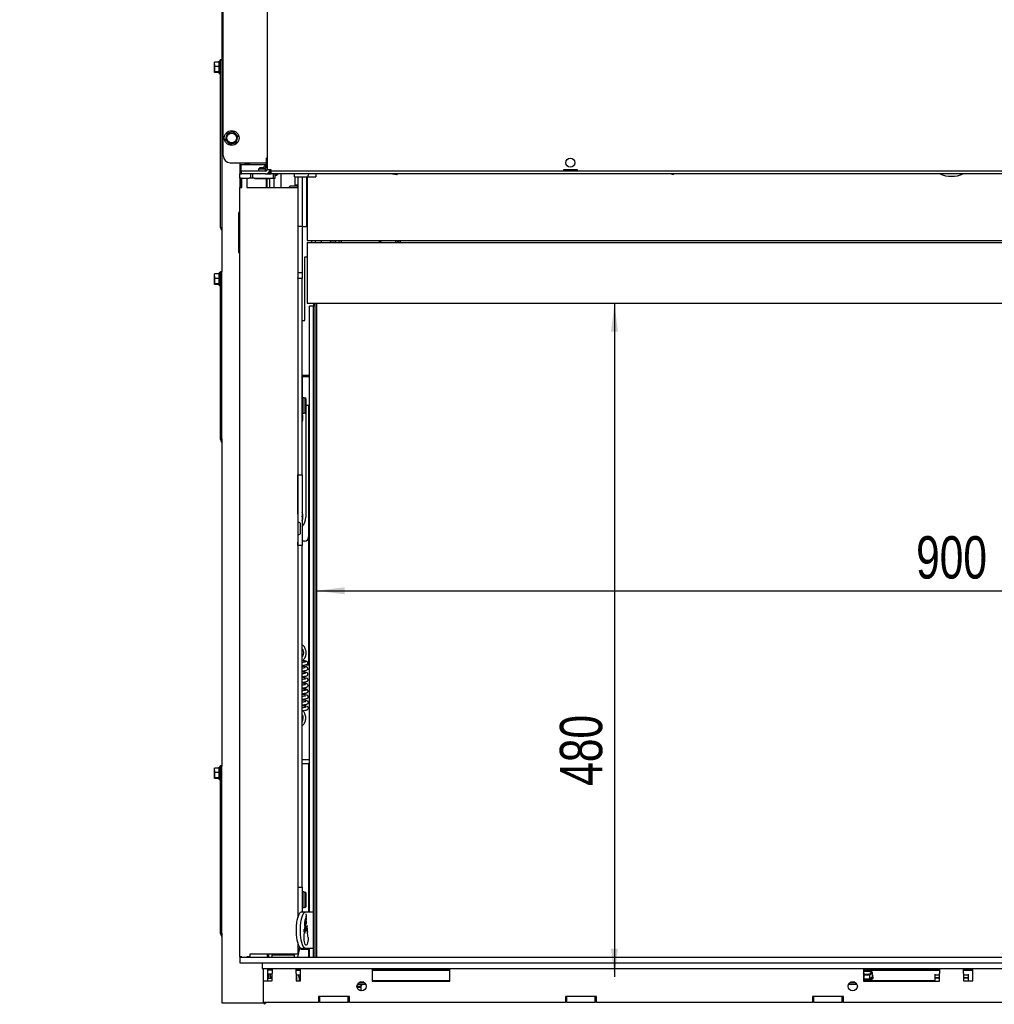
# Paper-space layout 'vooraanzicht' of a CAD drawing. Header units: millimetres. Extents: x 21 to 204, y 7 to 289.
# Tile 2 of 6: x 40 to 109, y 95 to 165. Entities that reach past the tile are written whole.
import ezdxf

# ---------------------------------------------------------------- set-up
doc = ezdxf.new("R2010")
doc.units = ezdxf.units.MM
doc.layers.add('MATEN', color=7, linetype='Continuous')
doc.styles.add('SLDTEXTSTYLE4', font='TXT', dxfattribs={"width": 0.75})
doc.dimstyles.new('SLDDIMSTYLE2', dxfattribs={"dimtxt": 3, "dimasz": 2, "dimexe": 0, "dimexo": 0.0625, "dimgap": 0.75, "dimtad": 1, "dimdec": 0, "dimlfac": 10, "dimrnd": 1e-09, "dimzin": 12, "dimdsep": 46, "dimtxsty": 'SLDTEXTSTYLE4', "dimsah": 1, "dimcen": 0.09, "dimadec": 0, "dimazin": 3, "dimtfac": 1, "dimtofl": 0, "dimtmove": 0, "dimatfit": 3, "dimfxl": 0, "dimfrac": 2, "dimtolj": 1, "dimtzin": 12, "dimarcsym": 0})
doc.dimstyles.new('SLDDIMSTYLE3', dxfattribs={"dimtxt": 3, "dimasz": 2, "dimexe": 0, "dimexo": 0.0625, "dimgap": 0.75, "dimtad": 1, "dimdec": 0, "dimlfac": 10, "dimrnd": 1e-09, "dimzin": 12, "dimdsep": 46, "dimtxsty": 'SLDTEXTSTYLE4', "dimsah": 1, "dimcen": 0.09, "dimadec": 0, "dimazin": 3, "dimtfac": 1, "dimtmove": 0, "dimatfit": 0, "dimfxl": 0, "dimfrac": 2, "dimtolj": 1, "dimtzin": 12, "dimarcsym": 0})

# ---------------------------------------------------------------- blocks, each defined once
blk = doc.blocks.new('_D_28')
at = {"layer": 'MATEN'}
for p, q in [((54.405, 94.534), (54.405, 55.058)), ((57.305, 77.634), (57.305, 55.058)), ((54.405, 56.058), (40.083, 56.058)), ((54.405, 56.058), (57.305, 56.058)), ((57.305, 56.058), (63.305, 56.058))]:
    blk.add_line(p, q, dxfattribs=at)
for points in [[(54.405, 56.058), (52.405, 56.308), (52.405, 55.808)], [(57.305, 56.058), (59.305, 55.808), (59.305, 56.308)]]:
    blk.add_solid(points, dxfattribs=at)
at = {"layer": 'MATEN', "insert": (41.67, 59.925), "char_height": 3, "attachment_point": 1, "style": 'SLDTEXTSTYLE4'}
blk.add_mtext('29', dxfattribs=at)
blk = doc.blocks.new('_D_29')
at = {"layer": 'MATEN', "color": 7}
blk.add_line((61.105, 124.713), (151.105, 124.713), dxfattribs=at)
for points in [[(61.105, 124.713), (63.105, 124.463), (63.105, 124.963)], [(151.105, 124.713), (149.105, 124.963), (149.105, 124.463)]]:
    blk.add_solid(points, dxfattribs=at)
at = {"layer": 'MATEN', "color": 7, "insert": (103.594, 128.581), "char_height": 3, "attachment_point": 1, "style": 'SLDTEXTSTYLE4'}
blk.add_mtext('900', dxfattribs=at)
blk = doc.blocks.new('_D_30')
at = {"layer": 'MATEN'}
blk.add_line((82.222, 145.074), (82.222, 97.374), dxfattribs=at)
for points in [[(82.222, 145.074), (81.972, 143.074), (82.472, 143.074)], [(82.222, 97.374), (82.472, 99.374), (81.972, 99.374)]]:
    blk.add_solid(points, dxfattribs=at)
at = {"layer": 'MATEN', "insert": (78.355, 110.902), "char_height": 3, "attachment_point": 1, "rotation": 90, "style": 'SLDTEXTSTYLE4'}
blk.add_mtext('480', dxfattribs=at)

psp = doc.layouts.new('vooraanzicht')

# ---------------------------------------------------------------- linework, layer by layer
at = {"color": 7, "linetype": 'Continuous', "lineweight": 25}
for p, q in [((57.605, 220.584), (57.605, 154.534)), ((54.505, 155.534), (54.505, 220.084)), ((54.405, 170.474), (54.405, 147.294)), ((53.88, 161.998), (53.895, 162.158)), ((53.895, 162.158), (53.88, 162.131)), ((53.88, 161.998), (53.88, 162.134)), ((53.895, 161.837), (53.88, 161.998)), ((53.88, 161.998), (53.88, 161.651)), ((53.88, 161.651), (53.895, 161.837)), ((54.205, 162.158), (53.895, 162.158)), ((54.205, 161.837), (53.895, 161.837)), ((54.305, 162.224), (54.205, 162.224)), ((54.205, 162.191), (54.205, 162.224)), ((54.205, 161.344), (54.205, 162.191)), ((54.305, 162.034), (54.305, 162.334)), ((54.305, 162.334), (54.405, 162.334)), ((54.305, 150.734), (54.305, 162.034)), ((53.88, 161.651), (53.88, 161.437)), ((53.88, 161.437), (53.895, 161.464)), ((53.895, 161.411), (53.88, 161.437)), ((54.205, 161.464), (53.895, 161.464)), ((54.205, 161.411), (53.895, 161.411)), ((54.205, 161.344), (54.305, 161.344)), ((54.772, 157.105), (54.717, 156.881)), ((54.994, 157.169), (54.772, 157.105)), ((55.216, 157.233), (54.994, 157.169)), ((55.549, 156.912), (55.383, 157.072)), ((55.493, 156.688), (55.549, 156.912)), ((54.717, 156.881), (54.661, 156.656)), ((54.828, 156.496), (54.994, 156.336)), ((54.994, 156.336), (55.216, 156.4)), ((55.216, 156.4), (55.438, 156.464)), ((55.438, 156.464), (55.493, 156.688)), ((55.005, 155.034), (57.505, 155.034)), ((55.705, 154.234), (55.705, 155.034)), ((55.755, 154.899), (55.755, 154.234)), ((55.755, 154.899), (56.215, 154.899)), ((56.055, 155.034), (56.055, 154.949)), ((56.355, 154.949), (56.055, 154.949)), ((56.055, 154.899), (56.055, 154.949)), ((56.215, 154.899), (57.395, 154.899)), ((56.355, 155.034), (56.355, 154.949)), ((56.355, 154.899), (56.355, 154.949)), ((57.395, 154.899), (57.555, 154.899)), ((57.555, 155.034), (57.505, 155.034)), ((57.555, 154.874), (57.511, 154.874)), ((57.511, 154.434), (57.511, 154.874)), ((57.555, 155.334), (57.555, 154.752)), ((55.67, 153.934), (55.67, 154.234)), ((55.67, 154.234), (55.77, 154.234)), ((55.77, 154.234), (55.805, 154.234)), ((55.805, 154.234), (55.805, 154.434)), ((57.505, 154.434), (55.805, 154.434)), ((57.505, 154.234), (55.805, 154.234)), ((56.445, 154.234), (56.445, 153.934)), ((56.595, 153.934), (56.595, 154.234)), ((57.095, 154.679), (56.995, 154.579)), ((56.995, 154.579), (56.995, 154.434)), ((57.495, 154.579), (56.995, 154.579)), ((57.395, 154.679), (57.095, 154.679)), ((57.495, 154.579), (57.395, 154.679)), ((57.495, 154.434), (57.495, 154.579)), ((57.505, 154.234), (57.905, 154.234)), ((57.555, 154.752), (57.555, 154.734)), ((57.905, 154.534), (57.605, 154.534)), ((57.705, 154.311), (57.705, 154.234)), ((57.805, 154.234), (57.805, 154.534)), ((57.905, 154.434), (57.905, 154.534)), ((57.905, 154.234), (57.905, 154.434)), ((154.305, 154.434), (57.905, 154.434)), ((154.305, 154.234), (57.905, 154.234)), ((58.045, 154.234), (58.045, 153.934)), ((58.195, 153.934), (58.195, 154.234)), ((58.195, 154.149), (58.305, 154.149)), ((58.305, 154.149), (58.39, 154.234)), ((58.305, 154.149), (58.305, 154.234)), ((58.595, 154.234), (58.595, 153.284)), ((59.555, 154.024), (59.555, 154.234)), ((61.055, 154.234), (61.055, 154.024)), ((66.77, 154.171), (66.489, 154.238)), ((66.83, 154.234), (66.77, 154.171)), ((78.6, 154.534), (78.6, 154.434)), ((79.6, 154.534), (78.6, 154.534)), ((79.6, 154.434), (79.6, 154.534)), ((55.77, 153.934), (55.67, 153.934)), ((55.705, 153.284), (55.705, 153.934)), ((55.727, 153.649), (55.705, 153.649)), ((55.727, 153.649), (55.755, 153.399)), ((55.755, 153.934), (55.755, 153.284)), ((55.77, 153.934), (56.345, 153.934)), ((55.829, 153.284), (55.829, 153.934)), ((55.831, 153.284), (55.831, 153.934)), ((56.181, 153.934), (56.181, 153.284)), ((56.445, 153.934), (56.345, 153.934)), ((56.545, 153.934), (56.445, 153.934)), ((56.595, 153.934), (56.545, 153.934)), ((56.695, 153.934), (56.595, 153.934)), ((56.695, 153.934), (58.045, 153.934)), ((56.77, 153.934), (56.745, 153.909)), ((56.745, 153.909), (56.745, 153.879)), ((57.745, 153.909), (56.745, 153.909)), ((57.745, 153.879), (56.745, 153.879)), ((57.555, 153.879), (57.555, 153.284)), ((57.605, 153.284), (57.605, 153.879)), ((57.745, 153.909), (57.72, 153.934)), ((57.745, 153.879), (57.745, 153.909)), ((57.805, 153.284), (57.805, 153.934)), ((58.066, 153.934), (58.045, 153.934)), ((58.066, 153.934), (58.195, 153.934)), ((58.105, 153.284), (58.105, 153.934)), ((59.555, 154.024), (60.455, 154.024)), ((59.595, 153.369), (59.595, 154.024)), ((59.795, 153.448), (59.595, 153.448)), ((59.795, 154.024), (59.795, 154.019)), ((59.795, 154.019), (59.795, 150.524)), ((60.095, 154.019), (60.095, 150.524)), ((60.105, 154.019), (60.105, 150.524)), ((60.405, 154.019), (60.405, 150.524)), ((60.455, 154.024), (60.455, 149.524)), ((60.455, 154.024), (61.055, 154.024)), ((55.679, 98.794), (55.679, 153.284)), ((55.679, 153.284), (55.681, 153.284)), ((55.681, 98.794), (55.681, 153.284)), ((55.681, 153.284), (55.831, 153.284)), ((55.755, 153.399), (55.742, 153.284)), ((56.181, 153.284), (59.731, 153.284)), ((59.195, 153.284), (59.195, 153.319)), ((59.795, 153.369), (59.245, 153.369)), ((59.781, 153.234), (59.781, 101.553)), ((60.105, 153.269), (60.095, 153.269)), ((60.105, 153.169), (60.095, 153.169)), ((60.455, 153.269), (60.405, 153.269)), ((60.455, 153.169), (60.405, 153.169)), ((59.781, 152.369), (59.795, 152.369)), ((60.095, 152.569), (60.105, 152.569)), ((60.095, 152.469), (60.105, 152.469)), ((60.095, 152.069), (60.105, 152.069)), ((60.405, 152.569), (60.455, 152.569)), ((60.405, 152.469), (60.455, 152.469)), ((60.405, 152.069), (60.455, 152.069)), ((55.6, 148.684), (55.6, 151.484)), ((59.781, 151.869), (59.795, 151.869)), ((59.795, 151.324), (59.781, 151.324)), ((54.305, 150.434), (54.305, 150.734)), ((54.305, 150.434), (54.405, 150.434)), ((54.405, 150.234), (54.359, 150.315)), ((60.095, 150.524), (59.795, 150.524)), ((59.795, 150.524), (59.795, 147.397)), ((60.095, 150.524), (60.095, 147.224)), ((60.105, 150.524), (60.405, 150.524)), ((60.455, 149.524), (61.055, 149.524)), ((60.455, 149.374), (60.455, 145.074)), ((60.455, 149.374), (61.005, 149.374)), ((60.755, 149.524), (60.755, 149.493)), ((61.005, 149.524), (61.005, 149.493)), ((61.005, 149.374), (151.205, 149.374)), ((61.034, 149.423), (61.083, 149.374)), ((61.055, 149.524), (151.155, 149.524)), ((61.349, 149.494), (61.349, 149.524)), ((61.349, 149.494), (61.379, 149.494)), ((61.379, 149.494), (61.409, 149.524)), ((61.379, 149.494), (61.379, 149.524)), ((61.459, 149.374), (61.459, 149.524)), ((62.113, 149.374), (62.113, 149.524)), ((62.113, 149.494), (62.395, 149.494)), ((62.395, 149.494), (62.395, 149.524)), ((62.395, 149.494), (62.405, 149.504)), ((62.405, 149.494), (62.405, 149.524)), ((62.705, 149.494), (62.405, 149.494)), ((62.705, 149.524), (62.705, 149.374)), ((62.863, 149.524), (62.863, 149.374)), ((66.742, 149.479), (66.682, 149.374)), ((66.76, 149.509), (66.742, 149.479)), ((66.994, 149.374), (66.76, 149.509)), ((67.055, 149.374), (67.055, 149.524)), ((60.295, 143.864), (60.295, 148.364)), ((60.295, 148.364), (60.455, 148.364)), ((53.88, 146.998), (53.895, 147.158)), ((53.895, 147.158), (53.88, 147.131)), ((54.205, 147.158), (53.895, 147.158)), ((54.305, 147.224), (54.205, 147.224)), ((54.205, 147.191), (54.205, 147.224)), ((54.205, 146.344), (54.205, 147.191)), ((54.305, 147.034), (54.305, 147.334)), ((54.305, 147.334), (54.405, 147.334)), ((54.405, 147.034), (54.405, 147.294)), ((59.795, 147.397), (59.795, 146.874)), ((60.095, 147.224), (59.795, 147.224)), ((60.095, 147.224), (60.095, 146.824)), ((53.88, 146.998), (53.88, 147.134)), ((53.895, 146.837), (53.88, 146.998)), ((53.88, 146.998), (53.88, 146.651)), ((53.88, 146.651), (53.895, 146.837)), ((53.88, 146.651), (53.88, 146.437)), ((53.88, 146.437), (53.895, 146.464)), ((54.205, 146.837), (53.895, 146.837)), ((54.205, 146.464), (53.895, 146.464)), ((54.305, 135.734), (54.305, 147.034)), ((54.405, 135.734), (54.405, 147.034)), ((59.795, 146.874), (59.781, 146.874)), ((60.095, 146.824), (59.781, 146.824)), ((59.795, 146.824), (59.795, 146.874)), ((60.095, 132.924), (60.095, 146.824)), ((53.895, 146.411), (53.88, 146.437)), ((54.205, 146.411), (53.895, 146.411)), ((54.205, 146.344), (54.305, 146.344)), ((60.455, 145.074), (61.005, 145.074)), ((60.905, 145.074), (60.905, 144.874)), ((61.005, 145.074), (61.005, 98.774)), ((61.005, 145.074), (151.205, 145.074)), ((61.105, 145.074), (61.105, 98.774)), ((60.905, 144.874), (60.605, 144.874)), ((60.605, 101.974), (60.605, 144.874)), ((60.905, 101.974), (60.905, 144.874)), ((60.095, 143.864), (60.295, 143.864)), ((60.57, 139.964), (60.095, 139.964)), ((60.11, 138.183), (60.11, 139.864)), ((60.57, 139.864), (60.11, 139.864)), ((60.355, 139.964), (60.355, 139.864)), ((60.555, 139.964), (60.555, 139.864)), ((60.57, 139.864), (60.57, 139.964)), ((60.11, 139.114), (60.095, 139.114)), ((60.095, 138.614), (60.11, 138.614)), ((60.125, 138.183), (60.095, 138.183)), ((60.245, 138.383), (60.145, 138.383)), ((60.145, 138.383), (60.145, 137.283)), ((60.245, 138.378), (60.245, 138.383)), ((60.245, 138.378), (60.295, 138.378)), ((60.345, 138.328), (60.295, 138.378)), ((60.295, 138.378), (60.295, 137.288)), ((60.345, 138.328), (60.345, 137.339)), ((60.095, 137.483), (60.125, 137.483)), ((60.345, 137.864), (60.57, 137.864)), ((60.355, 137.864), (60.355, 129.935)), ((60.555, 137.864), (60.555, 128.535)), ((60.57, 137.864), (60.605, 137.864)), ((60.106, 136.974), (60.095, 136.993)), ((60.095, 136.956), (60.106, 136.974)), ((60.145, 137.283), (60.245, 137.283)), ((60.295, 137.288), (60.245, 137.288)), ((60.245, 137.283), (60.245, 137.288)), ((60.295, 137.288), (60.345, 137.339)), ((54.305, 135.434), (54.305, 135.734)), ((54.305, 135.434), (54.405, 135.434)), ((54.405, 135.234), (54.359, 135.315)), ((54.405, 135.474), (54.405, 135.734)), ((54.405, 135.474), (54.405, 112.294)), ((59.781, 132.924), (60.095, 132.924)), ((59.795, 130.148), (59.795, 132.924)), ((60.095, 132.924), (60.095, 127.924)), ((59.795, 130.148), (59.781, 130.148)), ((59.795, 130.148), (59.795, 129.848)), ((59.795, 129.848), (59.795, 129.678)), ((60.106, 129.974), (60.095, 129.993)), ((60.095, 129.956), (60.106, 129.974)), ((59.795, 129.578), (59.781, 129.578)), ((59.895, 129.553), (59.781, 129.553)), ((59.795, 129.678), (59.795, 129.578)), ((59.795, 129.578), (59.795, 129.553)), ((59.945, 129.503), (59.945, 128.753)), ((59.795, 128.718), (59.781, 128.718)), ((59.795, 128.718), (59.795, 128.618)), ((59.795, 128.703), (59.895, 128.703)), ((59.795, 128.618), (59.795, 128.448)), ((59.795, 128.448), (59.795, 128.148)), ((60.555, 128.535), (60.555, 119.474)), ((59.795, 128.148), (59.781, 128.148)), ((60.095, 127.924), (59.781, 127.924)), ((59.795, 127.924), (59.795, 128.148)), ((60.255, 128.235), (60.095, 128.235)), ((60.095, 103.724), (60.095, 127.924)), ((60.338, 119.474), (60.605, 119.474)), ((60.496, 119.174), (60.605, 119.174)), ((54.305, 112.034), (54.305, 112.334)), ((54.305, 112.334), (54.405, 112.334)), ((54.405, 112.034), (54.405, 112.294)), ((60.095, 112.774), (60.605, 112.774)), ((60.095, 112.474), (60.605, 112.474)), ((60.555, 112.474), (60.555, 101.974)), ((53.88, 111.998), (53.895, 112.158)), ((53.895, 112.158), (53.88, 112.131)), ((53.88, 111.998), (53.88, 112.134)), ((53.895, 111.837), (53.88, 111.998)), ((53.88, 111.998), (53.88, 111.651)), ((53.88, 111.651), (53.895, 111.837)), ((53.88, 111.651), (53.88, 111.437)), ((54.205, 112.158), (53.895, 112.158)), ((54.205, 111.837), (53.895, 111.837)), ((54.305, 112.224), (54.205, 112.224)), ((54.205, 112.191), (54.205, 112.224)), ((54.205, 111.344), (54.205, 112.191)), ((54.305, 100.734), (54.305, 112.034)), ((54.405, 100.734), (54.405, 112.034)), ((53.88, 111.437), (53.895, 111.464)), ((53.895, 111.411), (53.88, 111.437)), ((54.205, 111.464), (53.895, 111.464)), ((54.205, 111.411), (53.895, 111.411)), ((54.205, 111.344), (54.305, 111.344)), ((59.781, 103.724), (60.095, 103.724)), ((59.795, 103.724), (59.795, 101.606)), ((60.095, 103.724), (60.095, 101.974)), ((60.245, 103.383), (60.145, 103.383)), ((60.145, 103.383), (60.145, 102.283)), ((60.245, 103.378), (60.245, 103.383)), ((60.245, 103.378), (60.295, 103.378)), ((60.295, 103.378), (60.295, 102.288)), ((60.345, 103.328), (60.295, 103.378)), ((60.345, 103.328), (60.345, 102.339)), ((60.125, 103.183), (60.095, 103.183)), ((60.045, 101.974), (60.333, 101.974)), ((60.095, 102.483), (60.125, 102.483)), ((60.145, 102.283), (60.245, 102.283)), ((60.295, 102.288), (60.245, 102.288)), ((60.245, 102.283), (60.245, 102.288)), ((60.295, 102.288), (60.345, 102.339)), ((60.333, 101.974), (60.877, 101.974)), ((60.877, 101.974), (60.897, 101.974)), ((60.905, 101.974), (60.897, 101.974)), ((60.905, 99.374), (60.905, 101.974)), ((60.905, 101.974), (60.905, 101.974)), ((54.305, 100.434), (54.305, 100.734)), ((54.305, 100.434), (54.405, 100.434)), ((54.405, 100.474), (54.405, 100.734)), ((54.405, 100.474), (54.405, 95.534)), ((60.28, 100.47), (60.252, 100.47)), ((60.379, 100.611), (60.302, 100.611)), ((60.408, 100.597), (60.303, 100.597)), ((54.405, 100.234), (54.359, 100.315)), ((59.781, 99.795), (59.781, 98.984)), ((59.778, 98.774), (59.939, 99.374)), ((59.781, 99.674), (59.816, 99.674)), ((59.781, 99.374), (60.045, 99.374)), ((60.03, 99.324), (60.053, 99.324)), ((60.045, 99.374), (60.333, 99.374)), ((60.053, 99.324), (60.605, 99.324)), ((60.877, 99.374), (60.333, 99.374)), ((60.555, 99.324), (60.555, 98.774)), ((60.605, 98.774), (60.605, 99.374)), ((60.897, 99.374), (60.877, 99.374)), ((60.897, 99.374), (60.905, 99.374)), ((60.905, 99.374), (60.905, 99.374)), ((60.905, 98.774), (60.905, 99.374)), ((55.68, 98.774), (55.68, 98.374)), ((55.68, 98.774), (56.08, 98.774)), ((55.68, 98.374), (56.08, 98.374)), ((55.689, 98.784), (55.691, 98.784)), ((55.831, 98.784), (55.691, 98.784)), ((55.829, 98.774), (55.829, 98.784)), ((55.831, 98.774), (55.831, 98.784)), ((56.08, 98.774), (156.13, 98.774)), ((56.08, 98.374), (156.13, 98.374)), ((56.331, 98.784), (56.181, 98.784)), ((56.181, 98.784), (56.181, 98.774)), ((56.381, 98.984), (56.381, 98.834)), ((59.781, 98.984), (56.381, 98.984)), ((57.255, 98.374), (57.255, 97.974)), ((57.605, 98.984), (57.605, 98.774)), ((57.705, 98.984), (57.705, 98.774)), ((57.955, 98.934), (57.955, 98.774)), ((57.955, 98.934), (59.555, 98.934)), ((58.105, 98.984), (58.105, 98.934)), ((58.265, 98.984), (58.315, 98.934)), ((59.195, 98.934), (59.245, 98.984)), ((59.456, 98.984), (59.469, 98.934)), ((59.555, 98.774), (59.555, 98.934)), ((57.255, 97.974), (59.98, 97.974)), ((57.33, 97.974), (57.33, 97.101)), ((57.63, 97.974), (57.63, 97.101)), ((57.63, 97.874), (57.98, 97.874)), ((57.705, 97.974), (57.705, 97.874)), ((57.98, 97.974), (57.98, 97.621)), ((59.68, 97.621), (59.68, 97.974)), ((59.98, 97.81), (59.68, 97.81)), ((59.98, 97.874), (59.785, 97.874)), ((59.98, 97.101), (59.98, 97.974)), ((59.98, 97.974), (65.055, 97.974)), ((65.055, 97.974), (70.555, 97.974)), ((65.055, 97.974), (65.055, 97.074)), ((70.555, 97.874), (65.055, 97.874)), ((70.555, 97.81), (65.055, 97.81)), ((70.555, 97.074), (70.555, 97.974)), ((70.555, 97.974), (99.855, 97.974)), ((99.855, 97.974), (107.605, 97.974)), ((99.855, 97.974), (99.855, 97.074)), ((105.255, 97.874), (99.855, 97.874)), ((99.903, 97.844), (99.855, 97.808)), ((100.105, 97.856), (99.903, 97.844)), ((100.307, 97.844), (100.105, 97.856)), ((100.408, 97.769), (100.307, 97.844)), ((105.255, 97.81), (100.353, 97.81)), ((100.408, 97.594), (100.509, 97.669)), ((100.509, 97.4), (100.509, 97.669)), ((105.255, 97.974), (105.255, 97.621)), ((106.955, 97.621), (106.955, 97.974)), ((107.605, 97.874), (106.955, 97.874)), ((107.605, 97.81), (106.955, 97.81)), ((107.605, 97.101), (107.605, 97.974)), ((107.605, 97.974), (141.655, 97.974)), ((57.33, 97.101), (57.33, 95.574)), ((57.33, 97.101), (57.93, 97.101)), ((57.63, 97.574), (57.98, 97.574)), ((57.63, 97.274), (57.93, 97.274)), ((57.705, 97.574), (57.705, 97.274)), ((57.84, 97.574), (57.84, 97.374)), ((57.84, 97.374), (57.98, 97.374)), ((57.93, 97.374), (57.93, 97.274)), ((57.98, 97.101), (57.93, 97.101)), ((57.98, 97.101), (57.98, 97.621)), ((59.68, 97.621), (59.68, 97.101)), ((59.68, 97.51), (59.98, 97.51)), ((59.68, 97.101), (59.98, 97.101)), ((59.73, 97.101), (59.73, 97.305)), ((59.88, 97.305), (59.88, 97.101)), ((64.508, 96.958), (64.102, 96.958)), ((64.454, 96.993), (64.156, 96.993)), ((70.555, 97.08), (65.055, 97.08)), ((65.055, 97.074), (70.555, 97.074)), ((99.308, 96.958), (98.902, 96.958)), ((99.254, 96.993), (98.956, 96.993)), ((99.855, 97.266), (99.903, 97.225)), ((104.93, 97.08), (99.855, 97.08)), ((99.855, 97.074), (105.255, 97.074)), ((99.903, 97.494), (100.105, 97.506)), ((99.903, 97.225), (99.903, 97.494)), ((99.903, 97.225), (100.307, 97.225)), ((100.105, 97.506), (100.307, 97.494)), ((100.307, 97.494), (100.408, 97.594)), ((100.307, 97.225), (100.307, 97.494)), ((100.307, 97.225), (100.509, 97.4)), ((100.545, 97.313), (100.545, 97.4)), ((104.93, 97.569), (104.93, 97.08)), ((104.93, 97.51), (105.255, 97.51)), ((104.93, 97.324), (105.255, 97.324)), ((104.93, 97.305), (105.255, 97.305)), ((104.93, 97.08), (104.93, 97.074)), ((105.255, 97.101), (105.255, 97.621)), ((105.255, 97.074), (105.255, 97.101)), ((106.955, 97.621), (106.955, 97.101)), ((106.955, 97.51), (107.28, 97.51)), ((106.955, 97.324), (107.28, 97.324)), ((106.955, 97.305), (107.28, 97.305)), ((106.955, 97.101), (107.605, 97.101)), ((107.28, 97.569), (107.28, 97.101)), ((64.605, 96.828), (64.005, 96.828)), ((64.245, 96.385), (64.256, 96.401)), ((64.256, 96.692), (64.303, 96.759)), ((64.265, 96.427), (64.265, 96.705)), ((64.315, 96.794), (64.315, 96.828)), ((99.405, 96.828), (98.805, 96.828)), ((57.33, 95.574), (57.93, 95.574)), ((57.43, 95.436), (57.43, 95.574)), ((57.93, 95.574), (61.255, 95.574)), ((63.455, 95.974), (61.255, 95.974)), ((61.255, 95.974), (61.255, 95.574)), ((61.355, 95.574), (61.255, 95.574)), ((61.355, 95.574), (61.355, 95.974)), ((61.355, 95.574), (63.355, 95.574)), ((63.355, 95.574), (63.355, 95.974)), ((63.455, 95.574), (63.355, 95.574)), ((63.455, 95.574), (63.455, 95.974)), ((63.455, 95.574), (78.755, 95.574)), ((80.955, 95.974), (78.755, 95.974)), ((78.755, 95.974), (78.755, 95.574)), ((78.855, 95.574), (78.755, 95.574)), ((78.855, 95.574), (78.855, 95.974)), ((78.855, 95.574), (80.855, 95.574)), ((80.855, 95.574), (80.855, 95.974)), ((80.955, 95.574), (80.855, 95.574)), ((80.955, 95.574), (80.955, 95.974)), ((80.955, 95.574), (96.255, 95.574)), ((98.455, 95.974), (96.255, 95.974)), ((96.255, 95.974), (96.255, 95.574)), ((96.355, 95.574), (96.255, 95.574)), ((96.355, 95.574), (96.355, 95.974)), ((96.355, 95.574), (98.355, 95.574)), ((98.355, 95.574), (98.355, 95.974)), ((98.455, 95.574), (98.355, 95.574)), ((98.455, 95.574), (98.455, 95.974)), ((98.455, 95.574), (113.755, 95.574)), ((54.405, 95.534), (54.605, 95.534)), ((54.605, 95.534), (57.43, 95.534))]:
    psp.add_line(p, q, dxfattribs=at)
at = {"color": 7, "linetype": 'Continuous', "lineweight": 25, "flags": 128}
for points in [[(86.256, 154.234), (86.29, 154.229), (86.355, 154.224)], [(86.355, 154.224), (86.42, 154.229), (86.455, 154.234)], [(62.497, 149.374), (62.451, 149.465), (62.439, 149.494)], [(60.045, 99.374), (59.986, 99.392), (59.929, 99.445), (59.874, 99.531), (59.825, 99.648), (59.781, 99.794), (59.745, 99.963), (59.717, 100.152), (59.698, 100.355), (59.688, 100.567), (59.688, 100.782), (59.698, 100.993), (59.717, 101.196), (59.745, 101.385), (59.781, 101.555), (59.825, 101.7), (59.874, 101.818), (59.929, 101.904), (59.986, 101.957), (60.045, 101.974)], [(60.333, 99.374), (60.274, 99.392), (60.217, 99.445), (60.163, 99.531), (60.113, 99.648), (60.07, 99.794), (60.033, 99.963), (60.005, 100.152), (59.986, 100.355), (59.976, 100.567), (59.976, 100.782), (59.986, 100.993), (60.005, 101.196), (60.033, 101.385), (60.07, 101.555), (60.113, 101.7), (60.163, 101.818), (60.217, 101.904), (60.274, 101.957), (60.333, 101.974)], [(60.513, 100.16), (60.511, 100.025), (60.5, 99.897), (60.48, 99.784), (60.452, 99.695), (60.419, 99.636), (60.382, 99.611), (60.345, 99.623), (60.31, 99.67), (60.28, 99.749), (60.257, 99.854), (60.243, 99.978), (60.238, 100.111), (60.243, 100.245)], [(59.785, 97.874), (59.73, 97.873), (59.68, 97.868)], [(99.955, 97.811), (100.053, 97.829), (100.157, 97.829), (100.255, 97.811), (100.335, 97.778), (100.387, 97.732), (100.405, 97.681), (100.387, 97.63), (100.335, 97.585), (100.255, 97.551), (100.157, 97.533), (100.053, 97.533), (99.955, 97.551), (99.875, 97.585), (99.855, 97.598)], [(99.855, 97.764), (99.875, 97.778), (99.955, 97.811)], [(99.855, 97.721), (99.875, 97.734), (99.955, 97.768)], [(99.955, 97.768), (100.053, 97.786), (100.157, 97.786), (100.255, 97.768), (100.335, 97.734), (100.387, 97.689), (100.402, 97.66)], [(99.855, 97.219), (99.961, 97.192), (100.084, 97.18), (100.209, 97.186), (100.325, 97.209), (100.423, 97.248), (100.496, 97.299), (100.537, 97.358), (100.543, 97.421), (100.513, 97.481), (100.509, 97.487)], [(100.545, 97.313), (100.537, 97.271), (100.496, 97.212), (100.423, 97.161), (100.325, 97.123), (100.209, 97.099), (100.084, 97.093), (99.961, 97.105), (99.855, 97.132)], [(64.315, 96.794), (64.308, 96.766), (64.272, 96.73), (64.21, 96.703), (64.132, 96.689), (64.051, 96.692), (63.98, 96.709)], [(64.265, 96.427), (64.26, 96.407), (64.241, 96.386)]]:
    psp.add_lwpolyline(points, dxfattribs=at)
at = {"color": 7, "linetype": 'Continuous', "lineweight": 25}
for centre, radius in [((55.105, 156.784), 0.525), ((55.105, 156.784), 0.35), ((79.1, 155.034), 0.325), ((64.305, 96.704), 0.325), ((99.105, 96.704), 0.325)]:
    psp.add_circle(centre, radius, dxfattribs=at)
for centre, radius, start, end in [((55.105, 156.784), 0.4, 106.07331, 166.07331), ((55.105, 156.784), 0.4, 46.07331, 106.07331), ((55.105, 156.784), 0.4, 346.07331, 46.07331), ((55.105, 156.784), 0.4, 166.07331, 226.07331), ((55.105, 156.784), 0.4, 226.07331, 286.07331), ((55.105, 156.784), 0.4, 286.07331, 346.07331), ((55.005, 155.534), 0.5, 180, 270), ((57.891, 154.399), 0.608, 128.61889, 152.57646), ((57.58, 155.334), 0.025, 0, 180), ((57.505, 154.534), 0.3, 270, 0), ((57.505, 154.534), 0.1, 270, 0), ((57.58, 154.734), 0.025, 180, 360), ((60.855, 153.924), 0.4, 129.19497, 165.52249), ((66.605, 154.724), 0.5, 258.52166, 281.47834), ((106.105, 156.324), 2.25, 248.26227, 291.73773), ((60.1, 154.019), 0.005, 0, 180), ((59.245, 153.319), 0.05, 90, 180), ((59.731, 153.234), 0.05, 359.9993, 89.9993), ((55.7, 151.484), 0.1, 102.14662, 180), ((54.705, 150.515), 0.4, 191.59321, 210), ((61.105, 149.493), 0.35, 180, 199.91845), ((61.105, 149.493), 0.1, 180, 225), ((65.363, 149.864), 0.5, 281.47834, 317.15636), ((66.5, 149.659), 0.3, 330, 333.20386), ((66.5, 149.659), 0.6, 331.61404, 337.66835), ((55.7, 148.684), 0.1, 180, 257.85338), ((60.125, 138.203), 0.02, 270, 0), ((60.125, 137.463), 0.02, 360, 90), ((59.355, 136.974), 0.8, 337.66835, 22.33165), ((54.705, 135.515), 0.4, 191.59321, 210), ((59.355, 129.974), 0.8, 337.66835, 22.33165), ((59.355, 129.935), 1, 317.73142, 0), ((59.895, 129.503), 0.05, 0, 90), ((59.895, 128.753), 0.05, 270, 360), ((60.255, 128.535), 0.3, 270, 360), ((60.125, 103.203), 0.02, 270, 0), ((60.125, 102.463), 0.02, 360, 90), ((58.72, 101.704), 1.673, 349.69362, 4.63573), ((58.783, 101.574), 1.626, 350.63942, 9.38267), ((61.545, 101.084), 1.282, 160.46956, 189.2885), ((61.587, 101.245), 1.278, 167.9564, 190.0344), ((61.052, 101.273), 0.698, 169.1719, 194.30202), ((61.377, 101.146), 1.002, 170.61286, 182.5653), ((54.705, 100.515), 0.4, 191.59321, 210), ((58.827, 100.408), 1.454, 2.43519, 13.15809), ((56.964, 100.492), 3.288, 355.68747, 4.31253), ((57.276, 100.485), 3.029, 1.02899, 7.42993), ((60.752, 100.34), 0.49, 155.95442, 164.60642), ((56.794, 100.378), 3.592, 3.70722, 10.33239), ((60.372, 100.56), 0.0513, 46.38996, 82.97939), ((58.114, 100.764), 2.3, 355.82329, 0.11442), ((61.152, 100.788), 0.739, 163.24234, 181.45536), ((61.909, 100.846), 1.472, 173.96489, 191.67827), ((58.522, 100.124), 1.991, 1.02317, 12.29354), ((60.03, 99.349), 0.025, 90, 270), ((55.689, 98.794), 0.01, 179.9993, 269.9993), ((55.691, 98.794), 0.01, 179.9993, 269.9993), ((56.331, 98.834), 0.05, 270.0007, 0.0007), ((100.093, 97.292), 0.565, 88.79045, 114.94031), ((100.13, 97.373), 0.484, 54.86026, 92.93552), ((100.347, 97.681), 0.107, 304.95885, 55.04115), ((59.58, 97.305), 0.15, 0, 48.18969), ((59.58, 97.305), 0.3, 0, 43.12154), ((100.088, 98.047), 0.541, 244.48811, 271.78113), ((100.13, 97.989), 0.484, 267.06448, 305.13974), ((64.102, 96.867), 0.233, 239.062, 311.19288), ((57.813, 95.015), 0.569, 100.76008, 133.60282)]:
    psp.add_arc(centre, radius, start, end, dxfattribs=at)
for points, knots in [([(53.895, 161.464), (53.892, 161.479), (53.884, 161.541), (53.882, 161.604), (53.88, 161.651)], [0, 0, 0, 0, 0.249165, 1, 1, 1, 1]), ([(55.383, 157.072), (55.341, 157.113), (55.285, 157.166), (55.23, 157.219), (55.216, 157.233)], [0, 0, 0, 0, 0.752191, 1, 1, 1, 1]), ([(54.661, 156.656), (54.675, 156.643), (54.73, 156.59), (54.786, 156.536), (54.828, 156.496)], [0, 0, 0, 0, 0.247809, 1, 1, 1, 1]), ([(55.755, 153.649), (55.75, 153.649), (55.745, 153.649), (55.728, 153.649), (55.727, 153.649)], [0, 0, 0, 0, 0.951775, 1, 1, 1, 1]), ([(53.895, 146.464), (53.892, 146.479), (53.884, 146.541), (53.882, 146.604), (53.88, 146.651)], [0, 0, 0, 0, 0.249165, 1, 1, 1, 1]), ([(60.097, 119.771), (60.126, 119.788), (60.188, 119.826), (60.265, 119.914), (60.329, 120.025), (60.371, 120.152), (60.388, 120.289), (60.381, 120.429), (60.348, 120.563), (60.291, 120.686), (60.212, 120.787), (60.144, 120.849), (60.101, 120.867), (60.095, 120.87)], [0, 0, 0, 0, 0.084217, 0.180596, 0.278788, 0.378242, 0.478334, 0.578747, 0.679516, 0.780705, 0.882195, 0.9833, 1, 1, 1, 1]), ([(60.095, 120.607), (60.099, 120.602), (60.124, 120.575), (60.156, 120.502), (60.183, 120.396), (60.187, 120.283), (60.169, 120.174), (60.137, 120.086), (60.107, 120.047), (60.095, 120.031)], [0, 0, 0, 0, 0.036882, 0.209907, 0.381484, 0.552529, 0.723128, 0.892828, 1, 1, 1, 1]), ([(60.371, 119.702), (60.369, 119.697), (60.365, 119.687), (60.317, 119.671), (60.245, 119.655), (60.168, 119.642), (60.114, 119.634), (60.095, 119.632)], [0, 0, 0, 0, 0.232419, 0.461745, 0.680339, 0.891649, 1, 1, 1, 1]), ([(60.095, 119.431), (60.098, 119.431), (60.16, 119.44), (60.27, 119.457), (60.337, 119.473), (60.372, 119.482)], [0, 0, 0, 0, 0.019492, 0.487178, 1, 1, 1, 1]), ([(60.095, 119.03), (60.136, 119.036), (60.234, 119.05), (60.358, 119.076), (60.422, 119.09), (60.471, 119.129), (60.491, 119.154), (60.504, 119.192), (60.502, 119.229), (60.486, 119.265), (60.453, 119.299), (60.392, 119.327), (60.264, 119.352), (60.147, 119.366), (60.098, 119.372), (60.095, 119.372)], [0, 0, 0, 0, 0.0978041, 0.2301068, 0.3861194, 0.4223752, 0.4530308, 0.4835668, 0.5297731, 0.5635385, 0.6030682, 0.6934175, 0.8887324, 0.994051, 1, 1, 1, 1]), ([(60.303, 119.259), (60.3, 119.261), (60.295, 119.266), (60.232, 119.251), (60.166, 119.241), (60.113, 119.233), (60.095, 119.231)], [0, 0, 0, 0, 0.25666, 0.527797, 0.84132, 1, 1, 1, 1]), ([(60.417, 119.704), (60.407, 119.712), (60.388, 119.728), (60.268, 119.75), (60.165, 119.764), (60.102, 119.771), (60.097, 119.771)], [0, 0, 0, 0, 0.35265, 0.676716, 0.973699, 1, 1, 1, 1]), ([(60.371, 119.485), (60.39, 119.489), (60.428, 119.498), (60.468, 119.531), (60.49, 119.565), (60.498, 119.597), (60.496, 119.622), (60.485, 119.651), (60.466, 119.678), (60.442, 119.7), (60.409, 119.719), (60.381, 119.724), (60.367, 119.726)], [0, 0, 0, 0, 0.11928, 0.23862, 0.354094, 0.465344, 0.576036, 0.696765, 0.763569, 0.836011, 0.914937, 1, 1, 1, 1]), ([(60.095, 118.63), (60.115, 118.632), (60.187, 118.642), (60.307, 118.663), (60.404, 118.685), (60.451, 118.709), (60.473, 118.725), (60.494, 118.749), (60.506, 118.781), (60.51, 118.817), (60.495, 118.865), (60.459, 118.899), (60.414, 118.92), (60.344, 118.938), (60.246, 118.955), (60.161, 118.965), (60.106, 118.971), (60.095, 118.973)], [0, 0, 0, 0, 0.045138, 0.158952, 0.33055, 0.389221, 0.413249, 0.442442, 0.475, 0.505528, 0.551383, 0.60707, 0.688016, 0.781444, 0.877484, 0.974823, 1, 1, 1, 1]), ([(60.326, 118.869), (60.325, 118.869), (60.322, 118.87), (60.289, 118.861), (60.231, 118.851), (60.157, 118.838), (60.111, 118.832), (60.095, 118.83)], [0, 0, 0, 0, 0.113395, 0.240756, 0.610898, 0.860948, 1, 1, 1, 1]), ([(60.095, 118.229), (60.1, 118.229), (60.153, 118.237), (60.238, 118.25), (60.335, 118.268), (60.402, 118.285), (60.446, 118.303), (60.472, 118.318), (60.499, 118.349), (60.513, 118.382), (60.515, 118.415), (60.505, 118.454), (60.472, 118.494), (60.408, 118.525), (60.341, 118.539), (60.244, 118.556), (60.144, 118.567), (60.095, 118.573)], [0, 0, 0, 0, 0.011252, 0.116052, 0.214746, 0.296846, 0.363265, 0.414473, 0.443917, 0.476542, 0.508506, 0.543949, 0.623398, 0.698846, 0.774039, 0.888073, 1, 1, 1, 1]), ([(60.336, 118.469), (60.336, 118.469), (60.338, 118.471), (60.323, 118.466), (60.287, 118.46), (60.208, 118.446), (60.133, 118.435), (60.095, 118.429)], [0, 0, 0, 0, 0.00515, 0.131871, 0.407731, 0.699711, 1, 1, 1, 1]), ([(60.095, 117.828), (60.13, 117.833), (60.209, 117.844), (60.308, 117.861), (60.392, 117.879), (60.462, 117.908), (60.504, 117.949), (60.52, 117.984), (60.519, 118.022), (60.513, 118.041), (60.493, 118.075), (60.437, 118.116), (60.348, 118.14), (60.267, 118.153), (60.181, 118.164), (60.118, 118.171), (60.095, 118.174)], [0, 0, 0, 0, 0.079641, 0.180284, 0.274374, 0.360066, 0.435307, 0.48645, 0.517705, 0.546598, 0.587962, 0.693017, 0.779706, 0.858714, 0.947456, 1, 1, 1, 1]), ([(60.339, 118.067), (60.34, 118.067), (60.343, 118.073), (60.318, 118.063), (60.26, 118.055), (60.179, 118.04), (60.116, 118.031), (60.095, 118.028)], [0, 0, 0, 0, 0.010123, 0.263953, 0.543619, 0.851397, 1, 1, 1, 1]), ([(60.447, 117.701), (60.443, 117.707), (60.436, 117.719), (60.377, 117.735), (60.293, 117.75), (60.197, 117.763), (60.126, 117.771), (60.095, 117.775)], [0, 0, 0, 0, 0.230165, 0.447774, 0.654582, 0.849535, 1, 1, 1, 1]), ([(60.401, 117.701), (60.396, 117.694), (60.385, 117.681), (60.306, 117.662), (60.208, 117.644), (60.129, 117.633), (60.095, 117.628)], [0, 0, 0, 0, 0.283034, 0.551819, 0.808241, 1, 1, 1, 1]), ([(60.095, 117.427), (60.132, 117.432), (60.217, 117.444), (60.326, 117.464), (60.402, 117.48), (60.416, 117.489), (60.42, 117.491)], [0, 0, 0, 0, 0.234467, 0.549044, 0.886172, 1, 1, 1, 1]), ([(60.41, 117.087), (60.423, 117.09), (60.448, 117.095), (60.483, 117.114), (60.508, 117.137), (60.525, 117.168), (60.533, 117.201), (60.527, 117.244), (60.482, 117.308), (60.41, 117.327), (60.274, 117.356), (60.151, 117.369), (60.095, 117.375)], [0, 0, 0, 0, 0.049223, 0.092346, 0.157781, 0.19695, 0.23932, 0.29834, 0.381696, 0.582747, 0.810372, 1, 1, 1, 1]), ([(60.342, 117.261), (60.337, 117.263), (60.328, 117.266), (60.249, 117.25), (60.171, 117.237), (60.11, 117.229), (60.095, 117.227)], [0, 0, 0, 0, 0.303942, 0.577009, 0.891933, 1, 1, 1, 1]), ([(60.396, 117.484), (60.415, 117.488), (60.454, 117.497), (60.495, 117.53), (60.518, 117.565), (60.526, 117.596), (60.525, 117.621), (60.514, 117.65), (60.496, 117.677), (60.473, 117.699), (60.441, 117.718), (60.413, 117.723), (60.399, 117.725)], [0, 0, 0, 0, 0.122782, 0.245119, 0.362659, 0.474579, 0.584378, 0.702874, 0.768201, 0.83905, 0.916393, 1, 1, 1, 1]), ([(60.095, 117.026), (60.116, 117.029), (60.182, 117.038), (60.284, 117.054), (60.386, 117.075), (60.454, 117.095), (60.454, 117.108), (60.454, 117.114)], [0, 0, 0, 0, 0.093644, 0.300969, 0.529169, 0.781257, 1, 1, 1, 1]), ([(60.095, 116.626), (60.103, 116.627), (60.175, 116.637), (60.285, 116.654), (60.395, 116.676), (60.458, 116.698), (60.488, 116.714), (60.516, 116.741), (60.533, 116.772), (60.537, 116.804), (60.534, 116.833), (60.514, 116.878), (60.482, 116.9), (60.417, 116.928), (60.309, 116.95), (60.198, 116.965), (60.12, 116.973), (60.095, 116.976)], [0, 0, 0, 0, 0.017648, 0.15296, 0.263981, 0.358504, 0.409775, 0.437946, 0.469879, 0.499433, 0.522159, 0.557586, 0.622802, 0.723975, 0.83401, 0.947246, 1, 1, 1, 1]), ([(60.35, 116.867), (60.35, 116.867), (60.352, 116.872), (60.34, 116.866), (60.306, 116.86), (60.252, 116.849), (60.181, 116.838), (60.121, 116.829), (60.095, 116.826)], [0, 0, 0, 0, 0.015682, 0.15941, 0.314718, 0.526494, 0.796022, 1, 1, 1, 1]), ([(60.095, 116.225), (60.132, 116.23), (60.236, 116.245), (60.363, 116.268), (60.446, 116.289), (60.507, 116.319), (60.539, 116.369), (60.544, 116.412), (60.535, 116.45), (60.513, 116.481), (60.465, 116.519), (60.409, 116.531), (60.284, 116.555), (60.181, 116.567), (60.108, 116.575), (60.095, 116.576)], [0, 0, 0, 0, 0.079358, 0.227406, 0.330745, 0.410916, 0.475566, 0.507727, 0.543212, 0.577275, 0.604666, 0.747294, 0.849971, 0.973342, 1, 1, 1, 1]), ([(60.365, 116.47), (60.365, 116.471), (60.364, 116.473), (60.323, 116.461), (60.255, 116.449), (60.182, 116.437), (60.122, 116.429), (60.095, 116.425)], [0, 0, 0, 0, 0.064747, 0.366279, 0.569859, 0.80994, 1, 1, 1, 1]), ([(60.095, 115.158), (60.105, 115.164), (60.148, 115.19), (60.211, 115.264), (60.28, 115.375), (60.326, 115.505), (60.35, 115.646), (60.349, 115.79), (60.323, 115.932), (60.271, 116.062), (60.21, 116.166), (60.158, 116.213), (60.138, 116.231)], [0, 0, 0, 0, 0.031173, 0.139724, 0.250246, 0.362153, 0.474749, 0.587649, 0.700873, 0.814498, 0.928546, 1, 1, 1, 1]), ([(60.095, 115.952), (60.102, 115.938), (60.126, 115.891), (60.146, 115.796), (60.151, 115.678), (60.135, 115.562), (60.108, 115.496), (60.095, 115.464)], [0, 0, 0, 0, 0.103197, 0.330321, 0.556926, 0.783071, 1, 1, 1, 1]), ([(53.895, 111.464), (53.892, 111.479), (53.884, 111.541), (53.882, 111.604), (53.88, 111.651)], [0, 0, 0, 0, 0.249165, 1, 1, 1, 1]), ([(100.509, 97.669), (100.501, 97.678), (100.467, 97.714), (100.434, 97.745), (100.408, 97.769)], [0, 0, 0, 0, 0.249165, 1, 1, 1, 1]), ([(99.855, 97.543), (99.863, 97.535), (99.879, 97.52), (99.895, 97.503), (99.903, 97.494)], [0, 0, 0, 0, 0.475554, 1, 1, 1, 1])]:
    psp.add_open_spline(points, degree=3, knots=knots, dxfattribs=at)

# ---------------------------------------------------------------- dimensions: what is measured, and where the dimension line sits
at = {"layer": 'MATEN', "color": 7}
dim = psp.add_linear_dim(base=(151.105, 124.713), p1=(61.105, 147.274), p2=(151.105, 147.274), angle=0, dimstyle='SLDDIMSTYLE2', dxfattribs=at)
dim.commit()
dim.dimension.update_dxf_attribs({"geometry": '_D_29', "text_midpoint": (106.919, 124.713), "dimtype": 160})
at = {"layer": 'MATEN'}
dim = psp.add_linear_dim(base=(82.222, 97.374), p1=(61.005, 145.074), p2=(61.105, 97.374), angle=90, dimstyle='SLDDIMSTYLE2', dxfattribs=at)
dim.commit()
dim.dimension.update_dxf_attribs({"geometry": '_D_30', "text_midpoint": (82.222, 114.227), "dimtype": 160})
dim = psp.add_linear_dim(base=(57.305, 56.058), p1=(54.405, 95.534), p2=(57.305, 78.634), dimstyle='SLDDIMSTYLE3', dxfattribs=at)
dim.commit()
dim.dimension.update_dxf_attribs({"geometry": '_D_28', "text_midpoint": (43.88, 56.058), "dimtype": 160})

doc.saveas('drawing.dxf')
